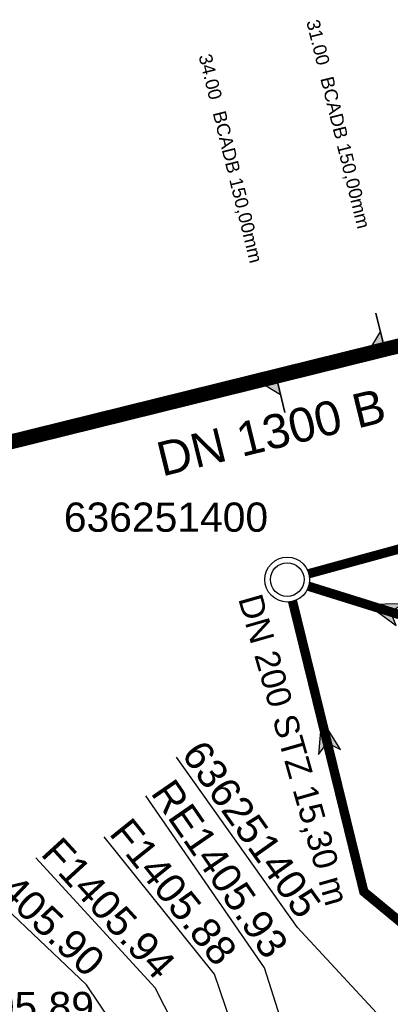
# Model space of a CAD drawing. Extents: x 356718 to 357658, y 5762241 to 5762615.
# Tile 139 of 157: x 357290 to 357300, y 5762509 to 5762535. Entities that reach past the tile are written whole.
import ezdxf
from ezdxf.enums import TextEntityAlignment as Align

# ---------------------------------------------------------------- set-up
doc = ezdxf.new("R2010")
doc.units = 0
doc.header["$MEASUREMENT"] = 0
doc.linetypes.add('AUSGEZOGEN', pattern=[0])
doc.linetypes.add('STRICHPUNKT', pattern=[5, 2, -1, 1, -1])
doc.layers.get('0').update_dxf_attribs({"linetype": 'AUSGEZOGEN'})
for name, color, linetype, true_color in [('111_00131_Symbol', 7, 'AUSGEZOGEN', 0x000000), ('114_00133_Schachtnummer', 7, 'AUSGEZOGEN', 0x000000), ('121_10376_Haltungen_Mischwasser', 6, 'STRICHPUNKT', 0xff00ff), ('121_10399_Haltungen_Mischwasser', 6, 'STRICHPUNKT', 0xff00ff), ('123_00137_Fliessrichtungspfeil', 7, 'AUSGEZOGEN', 0x000000), ('124_00118_Standard__Laenge___10', 7, 'AUSGEZOGEN', 0x000000), ('124_10395_Standard1', 7, 'AUSGEZOGEN', 0x000000), ('141_10868_Stutzen__141_', 7, 'AUSGEZOGEN', 0x000000)]:
    doc.layers.add(name, color=color, linetype=linetype, true_color=true_color)
doc.styles.add('ARIAL', font='arial.ttf', dxfattribs={"height": 1.5})
doc.styles.get("Standard").update_dxf_attribs({"font": 'arial.ttf', "height": 1})

# ---------------------------------------------------------------- blocks, each defined once
blk = doc.blocks.new('N02')
at = {"color": 0}
for radius in [0.6, 0.45]:
    blk.add_circle((0, 0), radius, dxfattribs=at)
blk = doc.blocks.new('FLI')
at = {"color": 0, "linetype": 'AUSGEZOGEN'}
blk.add_lwpolyline([(-0.4, 0), (-0.9, -0.6), (0.9, 0), (-0.9, 0.6), (-0.4, 0)], close=True, dxfattribs=at)
at = {"color": 0}
for points in [[(-0.4, 0), (0.9, 0), (-0.9, 0.6)], [(-0.9, -0.6), (0.9, 0), (-0.4, 0)]]:
    blk.add_solid(points, dxfattribs=at)

msp = doc.modelspace()

# ---------------------------------------------------------------- linework, layer by layer
at = {"layer": '114_00133_Schachtnummer', "color": 18, "linetype": 'AUSGEZOGEN', "true_color": 0x000000}
for points in [[(357301.21, 5762506.684), (357297.094, 5762511.132), (357293.859, 5762515.684)], [(357298.304, 5762503.455), (357296.208, 5762510.056), (357293.037, 5762514.653)], [(357296.943, 5762503.807), (357294.878, 5762509.884), (357291.926, 5762513.555)], [(357296.25, 5762503.705), (357293.283, 5762509.52), (357290.1, 5762512.994)], [(357295.56, 5762503.488), (357291.448, 5762509.596), (357288.031, 5762512.839)]]:
    msp.add_lwpolyline(points, dxfattribs=at)
at = {"layer": '121_10376_Haltungen_Mischwasser', "color": 6, "linetype": 'STRICHPUNKT', "true_color": 0xff00ff, "const_width": 0.4}
msp.add_lwpolyline([(357329.282, 5762533.979), (357272.69, 5762519.981)], dxfattribs=at)
at = {"layer": '121_10399_Haltungen_Mischwasser', "color": 6, "linetype": 'STRICHPUNKT', "true_color": 0xff00ff, "const_width": 0.25}
for points in [[(357297.398, 5762520.595), (357329.57, 5762529.4)], [(357309.113, 5762502.449), (357301.967, 5762518.829), (357297.392, 5762520.258)], [(357301.435, 5762506.799), (357300.356, 5762510.858), (357298.868, 5762512.088), (357296.962, 5762519.854)]]:
    msp.add_lwpolyline(points, dxfattribs=at)
at = {"layer": '141_10868_Stutzen__141_', "color": 18, "linetype": 'AUSGEZOGEN', "true_color": 0x000000}
for points in [[(357299.432, 5762526.595), (357299.191, 5762527.566)], [(357299.432, 5762526.595), (357299.311, 5762527.081), (357298.946, 5762526.475)], [(357296.519, 5762525.875), (357296.034, 5762525.755), (357296.639, 5762525.39)], [(357296.519, 5762525.875), (357296.759, 5762524.904)]]:
    msp.add_lwpolyline(points, close=True, dxfattribs=at)
at = {"layer": '141_10868_Stutzen__141_', "color": 18, "true_color": 0x000000}
for points in [[(357299.432, 5762526.595), (357299.311, 5762527.081), (357298.946, 5762526.475)], [(357296.519, 5762525.875), (357296.034, 5762525.755), (357296.639, 5762525.39)]]:
    msp.add_solid(points, dxfattribs=at)

# ---------------------------------------------------------------- block references
at = {"layer": '111_00131_Symbol', "color": 18, "true_color": 0x000000}
msp.add_blockref('N02', (357296.819, 5762520.437), dxfattribs=at)
at = {"layer": '123_00137_Fliessrichtungspfeil', "color": 18, "true_color": 0x000000, "xscale": 0.5, "yscale": 0.5, "zscale": 0.5}
for p, rotation in [((357299.393, 5762519.633), 162.6), ((357297.844, 5762516.263), 103.7)]:
    msp.add_blockref('FLI', p, dxfattribs=dict(at, rotation=rotation))

# ---------------------------------------------------------------- texts
at = {"layer": '114_00133_Schachtnummer', "color": 18, "true_color": 0x000000, "style": 'ARIAL'}
for s, p in [('636251400', (357290.845, 5762522.498)), ('F1405.89', (357287.037, 5762509.409))]:
    msp.add_text(s, height=0.7814, dxfattribs=at).set_placement(p, align=Align.TOP_LEFT)
for s, rotation, p in [('636251405', 305.4, (357294.606, 5762516.215)), ('RE1405.93', 304.6, (357293.791, 5762515.173)), ('F1405.88', 308.8, (357292.64, 5762514.129)), ('F1405.90', 316.5, (357288.661, 5762513.503)), ('F1405.94', 312.5, (357290.776, 5762513.613))]:
    msp.add_text(s, height=0.7814, rotation=rotation, dxfattribs=at).set_placement(p, align=Align.TOP_LEFT)
at = {"layer": '124_00118_Standard__Laenge___10', "color": 18, "true_color": 0x000000, "style": 'ARIAL'}
msp.add_text('DN 200 STZ 15,30 m', height=0.65113, rotation=285.9, dxfattribs=at).set_placement((357296.13, 5762520.107), align=Align.TOP_LEFT)
at = {"layer": '124_10395_Standard1', "color": 18, "true_color": 0x000000, "style": 'ARIAL'}
msp.add_text('DN 1300 B ; 59,48m ; 1,18‰', height=0.91158, rotation=13.8, dxfattribs=at).set_placement((357293.254, 5762524.077), align=Align.TOP_LEFT)
at = {"layer": '141_10868_Stutzen__141_', "color": 18, "true_color": 0x000000}
for s, height, p in [('31.00', 0.3533, (357297.669, 5762535.447)), ('34.00', 0.3533, (357294.789, 5762534.528)), ('BCADB 150,00mm', 0.35326, (357298.045, 5762533.925)), ('BCADB 150,00mm', 0.35326, (357295.166, 5762533.006))]:
    msp.add_text(s, height=height, rotation=283.9, dxfattribs=at).set_placement(p, align=Align.TOP_LEFT)

doc.saveas('drawing.dxf')
